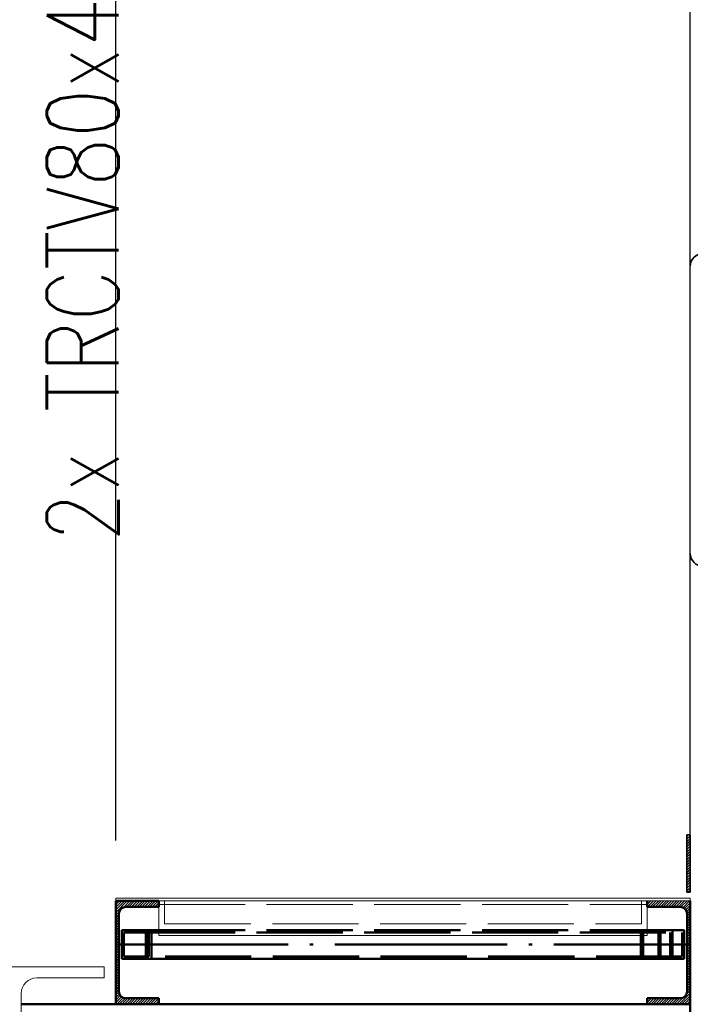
# Paper-space layout 'Layout1' of a CAD drawing. Extents: x -2 to 1083, y -36 to 422.
# Tile 59 of 93: x 643 to 666, y 290 to 324. Entities that reach past the tile are written whole.
import ezdxf

# ---------------------------------------------------------------- set-up
doc = ezdxf.new("R2010")
doc.units = 0
doc.linetypes.add('ACAD_ISO02W100', pattern=[15, 12, -3])
doc.linetypes.add('ACAD_ISO04W100', pattern=[30.5, 24, -3, 0.5, -3])
doc.layers.get('0').update_dxf_attribs({"linetype": 'CONTINUOUS'})
doc.layers.get('DEFPOINTS').update_dxf_attribs({"color": 132, "linetype": 'CONTINUOUS'})
for name, color, linetype, lineweight in [('SS_1.ET-HALA_TaO-KCE_VELINU-PRUVLAK', 9, 'CONTINUOUS', 13), ('SS_2.ET-HALA_TaO-LAVKA_+8.000m', 134, 'CONTINUOUS', 50), ('SS_2.ET-HALA_TaO-LAVKA_+8.000m-PLECH', 90, 'CONTINUOUS', 13), ('SS_2.ET-HALA_TaO-LAVKA_+8.000m-PLECH-VYZTUHA', 150, 'CONTINUOUS', 13), ('SS_2.ET-HALA_TaO-LAVKA_+8.000m-ZABRADLI', 30, 'CONTINUOUS', 35), ('SS_KOTY', 3, 'CONTINUOUS', 25), ('SS_POPIS_PROFILU', 13, 'CONTINUOUS', 25), ('SS_SRAFY', 8, 'CONTINUOUS', 18)]:
    doc.layers.add(name, color=color, linetype=linetype, lineweight=lineweight)
doc.styles.add('ROMANS', font='romans.shx', dxfattribs={"width": 0.8})
doc.styles.add('romans.shx', font='romans.shx', dxfattribs={"height": 5})
doc.dimstyles.new('A-1_(2.5)_50AS', dxfattribs={"dimtxt": 2.5, "dimasz": 2, "dimexe": 1, "dimexo": 2, "dimgap": 0, "dimtad": 0, "dimdec": 1, "dimlfac": 50, "dimrnd": 1, "dimtxsty": 'ROMANS', "dimblk1": 'OBLIQUE', "dimblk2": 'OBLIQUE', "dimsah": 1, "dimcen": 2, "dimclrd": 256, "dimclre": 256, "dimclrt": 256, "dimadec": 1, "dimazin": 2, "dimtfac": 0.714286, "dimtdec": 1, "dimtmove": 0, "dimatfit": 3, "dimldrblk": 'OPEN', "dimfxl": 1, "dimtvp": 1.142857, "dimtfill": 1, "dimtolj": 1, "dimlwd": -1, "dimlwe": -1, "dimarcsym": 0})
pattern_1 = [(45, (402.76033, 345.75002), (-0.04490128, 0.04490128), [])]

# ---------------------------------------------------------------- blocks, each defined once
blk = doc.blocks.new('_Oblique')
at = {"color": 0, "linetype": 'ByBlock', "lineweight": -2}
blk.add_line((-0.5, -0.5), (0.5, 0.5), dxfattribs=at)
blk = doc.blocks.new('*D23')
at = {"layer": 'DEFPOINTS', "color": 0, "transparency": 16777216}
for p in [(666.16, 352.729), (646.16, 293.75, 17491.64), (666.16, 293.75, 17491.64)]:
    blk.add_point(p, dxfattribs=at)
at = {"layer": 'SS_KOTY', "transparency": 16777216}
for p, q in [((646.16, 295.75), (646.16, 353.729)), ((666.16, 295.75), (666.16, 353.729)), ((646.16, 352.729), (666.16, 352.729))]:
    blk.add_line(p, q, dxfattribs=at)
at = {"layer": 'SS_KOTY', "transparency": 16777216, "xscale": 2, "yscale": 2, "zscale": 2, "rotation": 180}
blk.add_blockref('_Oblique', (646.16, 352.729), dxfattribs=at)
at = {"layer": 'SS_KOTY', "transparency": 16777216, "xscale": 2, "yscale": 2, "zscale": 2}
blk.add_blockref('_Oblique', (666.16, 352.729), dxfattribs=at)
at = {"layer": 'SS_KOTY', "transparency": 16777216, "insert": (656.16, 355.586), "char_height": 2.5, "attachment_point": 5, "style": 'ROMANS', "bg_fill": 3, "box_fill_scale": 1.1, "bg_fill_color": 256, "bg_fill_true_color": 13158600, "bg_fill_transparency": 0}
blk.add_mtext('\\A1;1000', dxfattribs=at)
blk = doc.blocks.new('_OPEN')
at = {"color": 0, "linetype": 'ByBlock'}
for p, q in [((-1, 0.167), (0, 0)), ((0, 0), (-1, -0.167)), ((0, 0), (-1, 0))]:
    blk.add_line(p, q, dxfattribs=at)
blk = doc.blocks.new('*D24')
at = {"layer": 'DEFPOINTS', "color": 0, "transparency": 16777216}
for p in [(646.16, 352.729), (642.76, 345.75, 17491.64), (646.16, 293.75, 17491.64)]:
    blk.add_point(p, dxfattribs=at)
at = {"layer": 'SS_KOTY', "transparency": 16777216}
for p, q in [((642.76, 347.75), (642.76, 353.729)), ((646.16, 295.75), (646.16, 353.729)), ((642.76, 352.729), (646.16, 352.729)), ((644.46, 352.729), (648.017, 346.729)), ((648.017, 346.729), (652.874, 346.729))]:
    blk.add_line(p, q, dxfattribs=at)
at = {"layer": 'SS_KOTY', "transparency": 16777216, "xscale": 2, "yscale": 2, "zscale": 2, "rotation": 180}
blk.add_blockref('_Oblique', (642.76, 352.729), dxfattribs=at)
at = {"layer": 'SS_KOTY', "transparency": 16777216, "xscale": 2, "yscale": 2, "zscale": 2}
blk.add_blockref('_Oblique', (646.16, 352.729), dxfattribs=at)
at = {"layer": 'SS_KOTY', "transparency": 16777216, "insert": (650.446, 349.586), "char_height": 2.5, "attachment_point": 5, "style": 'ROMANS', "bg_fill": 3, "box_fill_scale": 1.1, "bg_fill_color": 256, "bg_fill_true_color": 13158600, "bg_fill_transparency": 0}
blk.add_mtext('\\A1;170', dxfattribs=at)
blk = doc.blocks.new('*D28')
at = {"layer": 'DEFPOINTS', "color": 0, "transparency": 16777216}
for p in [(666.16, 290.05, 17490.2), (664.83, 277.21, 17490.2), (674.525, 277.21)]:
    blk.add_point(p, dxfattribs=at)
at = {"layer": 'SS_KOTY', "transparency": 16777216}
for p, q in [((668.16, 290.05), (675.525, 290.05)), ((674.525, 290.05), (674.525, 277.21)), ((666.83, 277.21), (675.525, 277.21))]:
    blk.add_line(p, q, dxfattribs=at)
at = {"layer": 'SS_KOTY', "transparency": 16777216, "xscale": 2, "yscale": 2, "zscale": 2}
for p, rotation in [((674.525, 290.05), 90), ((674.525, 277.21), 270)]:
    blk.add_blockref('_Oblique', p, dxfattribs=dict(at, rotation=rotation))
at = {"layer": 'SS_KOTY', "transparency": 16777216, "insert": (671.668, 283.63), "char_height": 2.5, "attachment_point": 5, "rotation": 90, "style": 'ROMANS', "bg_fill": 3, "box_fill_scale": 1.1, "bg_fill_color": 256, "bg_fill_true_color": 13158600, "bg_fill_transparency": 0}
blk.add_mtext('\\A1;642', dxfattribs=at)

psp = doc.layouts.get("Layout1")

# ---------------------------------------------------------------- linework, layer by layer
at = {"layer": 'SS_1.ET-HALA_TaO-KCE_VELINU-PRUVLAK', "color": 5, "linetype": 'Continuous', "ltscale": 0.25}
for p, q in [((639.7603, 291.35), (645.7603, 291.35)), ((645.7603, 290.97), (645.7603, 291.35)), ((643.4103, 290.97), (645.7603, 290.97)), ((642.8703, 286.27), (642.8703, 290.43))]:
    psp.add_line(p, q, dxfattribs=at)
at = {"layer": 'SS_1.ET-HALA_TaO-KCE_VELINU-PRUVLAK', "color": 5, "linetype": 'Continuous', "ltscale": 0.25, "extrusion": (6.737e-14, -2.78443e-14, -1)}
psp.add_arc((-643.4103, 290.43), 0.54, 0, 90, dxfattribs=at)
at = {"layer": 'SS_2.ET-HALA_TaO-LAVKA_+8.000m', "color": 1, "linetype": 'Continuous', "ltscale": 0.25}
for p, q in [((646.2703, 290.5), (646.2703, 293.2)), ((646.5103, 293.44), (647.6603, 293.44)), ((664.6603, 293.44), (665.8103, 293.44)), ((646.3703, 292.63), (646.7147, 292.63)), ((646.3703, 292.63), (646.3703, 291.63)), ((646.4426, 292.55), (646.7147, 292.55)), ((646.4426, 292.55), (646.4426, 291.71)), ((646.7147, 292.63), (647.3998, 292.63)), ((646.7147, 292.63), (646.7147, 292.55)), ((646.7147, 292.55), (647.3112, 292.55)), ((647.201, 292.55), (647.201, 291.71)), ((647.3112, 291.71), (647.3112, 292.55)), ((647.3998, 291.63), (647.3998, 292.63)), ((647.3998, 292.63), (647.6603, 292.63)), ((664.6603, 292.63), (665.9503, 292.63)), ((665.9503, 291.63), (665.9503, 292.63)), ((646.3703, 291.63), (646.7147, 291.63)), ((646.7147, 291.71), (646.4426, 291.71)), ((647.3112, 291.71), (646.7147, 291.71)), ((646.7147, 291.71), (646.7147, 291.63)), ((646.7147, 291.63), (647.3998, 291.63)), ((647.3998, 291.63), (665.9503, 291.63)), ((647.6603, 290.26), (646.5103, 290.26)), ((647.6603, 290.26), (647.6603, 290.05)), ((642.8704, 290.05), (646.1603, 290.05)), ((646.1603, 290.05), (647.6603, 290.05))]:
    psp.add_line(p, q, dxfattribs=at)
at = {"layer": 'SS_2.ET-HALA_TaO-LAVKA_+8.000m', "color": 3, "linetype": 'ACAD_ISO02W100', "ltscale": 0.25}
for p, q in [((647.2732, 291.63), (647.2732, 292.63)), ((647.3112, 292.55), (665.8781, 292.55)), ((647.6603, 292.63), (664.6603, 292.63)), ((664.4351, 292.63), (664.4351, 291.63)), ((664.5237, 292.55), (664.5237, 291.71)), ((665.0475, 291.63), (665.0475, 292.63)), ((665.1197, 291.71), (665.1197, 292.55)), ((665.4541, 292.55), (665.4541, 291.71)), ((665.5427, 292.63), (665.5427, 291.63)), ((665.8781, 291.71), (665.8781, 292.55)), ((665.8781, 291.71), (647.3112, 291.71))]:
    psp.add_line(p, q, dxfattribs=at)
at = {"layer": 'SS_2.ET-HALA_TaO-LAVKA_+8.000m', "color": 7, "linetype": 'ACAD_ISO04W100', "ltscale": 0.25}
for p, q in [((646.846, 292.13), (646.1603, 292.13)), ((646.1603, 292.13), (666.1603, 292.13)), ((666.1603, 292.13), (664.9889, 292.13))]:
    psp.add_line(p, q, dxfattribs=at)
at = {"layer": 'SS_2.ET-HALA_TaO-LAVKA_+8.000m', "color": 1, "linetype": 'Continuous', "ltscale": 0.25, "extrusion": (-1.51582e-13, 6.28487e-14, -1)}
psp.add_arc((-646.5103, 293.2), 0.24, 0, 90, dxfattribs=at)
at = {"layer": 'SS_2.ET-HALA_TaO-LAVKA_+8.000m', "color": 1, "linetype": 'Continuous', "ltscale": 0.25, "extrusion": (0, 6.12323e-17, -1)}
psp.add_arc((-665.8103, 293.2), 0.24, 90, 180, dxfattribs=at)
at = {"layer": 'SS_2.ET-HALA_TaO-LAVKA_+8.000m', "color": 1, "linetype": 'Continuous', "ltscale": 0.25, "extrusion": (-1.51582e-13, -6.27263e-14, -1)}
psp.add_arc((-646.5103, 290.5), 0.24, 270, 0, dxfattribs=at)
at = {"layer": 'SS_2.ET-HALA_TaO-LAVKA_+8.000m-PLECH-VYZTUHA', "color": 3, "linetype": 'ACAD_ISO02W100', "ltscale": 0.25}
for p, q in [((647.6603, 293.53), (664.6603, 293.53)), ((647.8603, 292.85), (664.4603, 292.85))]:
    psp.add_line(p, q, dxfattribs=at)
at = {"layer": 'SS_2.ET-HALA_TaO-LAVKA_+8.000m-PLECH-VYZTUHA', "color": 1, "linetype": 'Continuous', "ltscale": 0.25}
for p, q in [((647.6603, 293.44), (647.6603, 292.45)), ((664.6603, 292.45), (664.6603, 293.44)), ((647.6603, 292.45), (664.6603, 292.45))]:
    psp.add_line(p, q, dxfattribs=at)

# ---------------------------------------------------------------- dimensions: what is measured, and where the dimension line sits
at = {"layer": 'SS_KOTY'}
dim = psp.add_linear_dim(base=(666.1603, 352.729), p1=(646.1603, 293.75, 17491.64), p2=(666.1603, 293.75, 17491.64), dimstyle='A-1_(2.5)_50AS', dxfattribs=at)
dim.commit()
dim.dimension.update_dxf_attribs({"geometry": '*D23', "text_midpoint": (656.1603, 355.5861)})
dim = psp.add_linear_dim(base=(674.5251, 277.21), p1=(666.1603, 290.05, 17490.2), p2=(664.8303, 277.21, 17490.2), angle=90, dimstyle='A-1_(2.5)_50AS', dxfattribs=at)
dim.commit()
dim.dimension.update_dxf_attribs({"geometry": '*D28', "text_midpoint": (671.668, 283.63)})

# ---------------------------------------------------------------- next in the draw order: hatches: boundary and pattern name
at = {"layer": 'SS_SRAFY'}
h = psp.add_hatch(dxfattribs=at)
h.set_pattern_fill('ANSI31', color=5, scale=0.02, style=0)
h.set_pattern_definition(pattern_1)
h.paths.add_polyline_path([(666.0403, 293.95), (666.1603, 293.95), (666.1603, 295.95), (666.0403, 295.95)], flags=0)
h = psp.add_hatch(dxfattribs=at)
h.set_pattern_fill('ANSI31', color=5, scale=0.02, style=0)
h.set_pattern_definition(pattern_1)
h.paths.add_polyline_path([(664.6603, 290.26), (664.6603, 290.05), (666.1603, 290.05), (666.1603, 293.65), (664.6603, 293.65), (664.6603, 293.44), (665.8103, 293.44, -0.4142136), (666.0503, 293.2), (666.0503, 290.5, -0.4142136), (665.8103, 290.26)], flags=0)

# ---------------------------------------------------------------- next in the draw order: linework, layer by layer
at = {"layer": 'SS_2.ET-HALA_TaO-LAVKA_+8.000m', "color": 1, "linetype": 'Continuous', "ltscale": 0.25}
for p, q in [((664.6603, 293.44), (664.6603, 293.65)), ((666.1603, 290.05), (666.1603, 293.65)), ((666.0503, 293.2), (666.0503, 290.5)), ((665.8103, 290.26), (664.6603, 290.26)), ((664.6603, 290.05), (664.6603, 290.26)), ((647.6603, 290.05), (664.6603, 290.05)), ((664.6603, 290.05), (666.1603, 290.05)), ((666.1603, 287.39), (666.1603, 290.05))]:
    psp.add_line(p, q, dxfattribs=at)
at = {"layer": 'SS_2.ET-HALA_TaO-LAVKA_+8.000m', "color": 1, "linetype": 'Continuous', "ltscale": 0.25, "extrusion": (0, 6.12323e-17, -1)}
psp.add_arc((-665.8103, 290.5), 0.24, 180, 270, dxfattribs=at)
at = {"layer": 'SS_2.ET-HALA_TaO-LAVKA_+8.000m-PLECH', "color": 7, "linetype": 'Continuous', "ltscale": 0.25}
psp.add_line((666.1603, 293.65), (666.1603, 293.75), dxfattribs=at)
at = {"layer": 'SS_2.ET-HALA_TaO-LAVKA_+8.000m-PLECH-VYZTUHA', "color": 3, "linetype": 'ACAD_ISO02W100', "ltscale": 0.25}
psp.add_line((664.4603, 292.85), (664.4603, 293.65), dxfattribs=at)
at = {"layer": 'SS_2.ET-HALA_TaO-LAVKA_+8.000m-ZABRADLI', "color": 1, "linetype": 'Continuous', "ltscale": 0.25}
for p, q in [((666.1603, 295.95), (666.0403, 295.95)), ((666.0403, 295.95), (666.0403, 293.95)), ((666.1603, 293.95), (666.1603, 295.95)), ((666.0403, 293.95), (666.1603, 293.95))]:
    psp.add_line(p, q, dxfattribs=at)
for centre, start, end in [((666.6053, 315.75), 0, 180), ((666.6053, 305.75), 180, 0)]:
    psp.add_arc(centre, 0.445, start, end, dxfattribs=at)

# ---------------------------------------------------------------- next in the draw order: dimensions: what is measured, and where the dimension line sits
at = {"layer": 'SS_KOTY'}
dim = psp.add_linear_dim(base=(646.1603, 352.729), p1=(642.7603, 345.75, 17491.64), p2=(646.1603, 293.75, 17491.64), dimstyle='A-1_(2.5)_50AS', override={"dimtmove": 1}, dxfattribs=at)
dim.commit()
dim.dimension.update_dxf_attribs({"geometry": '*D24', "text_midpoint": (648.0172, 346.729), "dimtype": 160})

# ---------------------------------------------------------------- next in the draw order: hatches: boundary and pattern name
at = {"layer": 'SS_SRAFY'}
h = psp.add_hatch(dxfattribs=at)
h.set_pattern_fill('ANSI31', color=5, scale=0.02, style=0)
h.set_pattern_definition(pattern_1)
h.paths.add_polyline_path([(647.6603, 290.05), (647.6603, 290.26), (646.5103, 290.26, -0.4142136), (646.2703, 290.5), (646.2703, 293.2, -0.4142136), (646.5103, 293.44), (647.6603, 293.44), (647.6603, 293.65), (646.1603, 293.65), (646.1603, 290.05)], flags=0)

# ---------------------------------------------------------------- next in the draw order: linework, layer by layer
at = {"layer": 'SS_2.ET-HALA_TaO-LAVKA_+8.000m', "color": 1, "linetype": 'Continuous', "ltscale": 0.25}
for p, q in [((647.6603, 293.65), (646.1603, 293.65)), ((646.1603, 293.65), (646.1603, 290.05)), ((647.6603, 293.65), (647.6603, 293.44))]:
    psp.add_line(p, q, dxfattribs=at)
at = {"layer": 'SS_2.ET-HALA_TaO-LAVKA_+8.000m-PLECH', "color": 7, "linetype": 'Continuous', "ltscale": 0.25}
for p, q in [((666.1603, 293.75), (646.1603, 293.75)), ((646.1603, 293.75), (646.1603, 293.65)), ((666.1603, 293.65), (647.6603, 293.65))]:
    psp.add_line(p, q, dxfattribs=at)
at = {"layer": 'SS_2.ET-HALA_TaO-LAVKA_+8.000m-PLECH-VYZTUHA', "color": 7, "linetype": 'ACAD_ISO04W100', "ltscale": 0.25}
for p, q in [((664.6603, 293.65), (647.6603, 293.65)), ((664.4603, 293.65), (647.8603, 293.65))]:
    psp.add_line(p, q, dxfattribs=at)
at = {"layer": 'SS_2.ET-HALA_TaO-LAVKA_+8.000m-PLECH-VYZTUHA', "color": 3, "linetype": 'ACAD_ISO02W100', "ltscale": 0.25}
psp.add_line((647.8603, 293.65), (647.8603, 292.85), dxfattribs=at)
at = {"layer": 'SS_2.ET-HALA_TaO-LAVKA_+8.000m-PLECH-VYZTUHA', "color": 1, "linetype": 'ACAD_ISO04W100', "ltscale": 0.25}
psp.add_line((664.4603, 293.65), (647.8603, 293.65), dxfattribs=at)

# ---------------------------------------------------------------- next in the draw order: texts
at = {"layer": 'SS_POPIS_PROFILU', "color": 13, "style": 'romans.shx', "width": 0.8}
psp.add_text('2x TRCTV80x4', height=2.5, rotation=90, dxfattribs=at).set_placement((646.2603, 306.1619))

doc.saveas('drawing.dxf')
